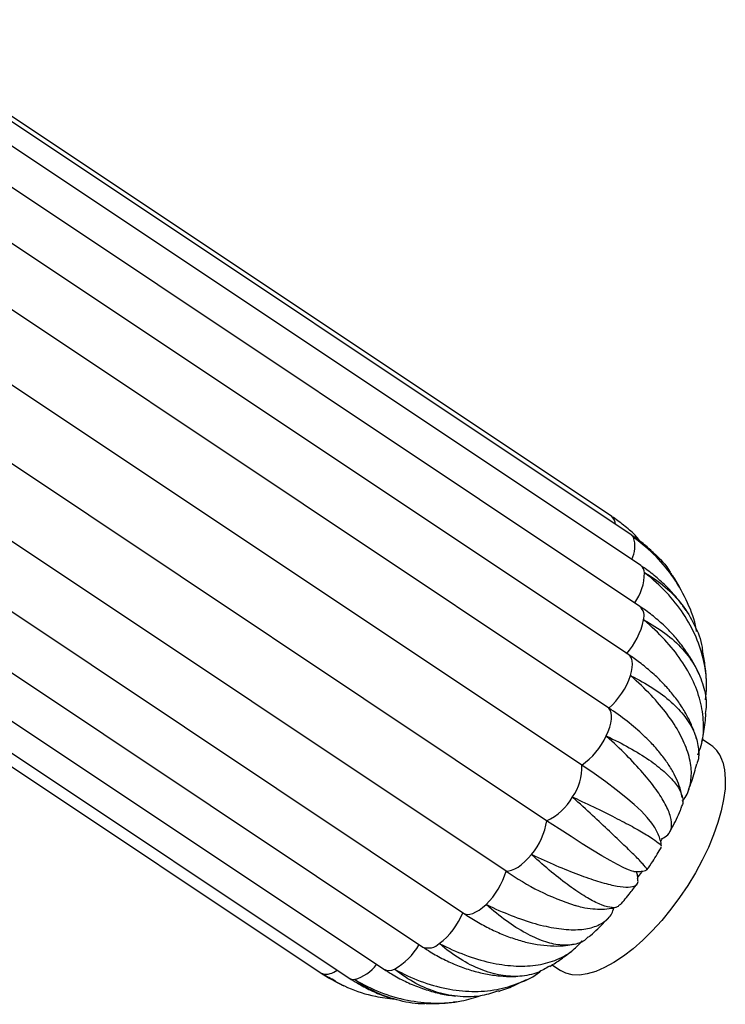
# Paper-space layout '_Izquierda' of a CAD drawing. Header units: millimetres. Extents: x -312 to 312, y -227 to 1579.
# Tile 6 of 7: x 156 to 312, y -227 to -9. Entities that reach past the tile are written whole.
import ezdxf

# ---------------------------------------------------------------- set-up
doc = ezdxf.new("R2010")
doc.units = ezdxf.units.MM

psp = doc.layouts.new('_Izquierda')

# ---------------------------------------------------------------- linework, layer by layer
at = {"color": 7, "linetype": 'Continuous', "lineweight": 25}
for p, q in [((287.17, -119.44), (122.17, -9.44)), ((291.49, -123.52), (126.49, -13.52)), ((293.63, -130.32), (128.63, -20.32)), ((293.43, -139.37), (128.43, -29.37)), ((290.93, -150.05), (125.93, -40.05)), ((286.56, -161.89), (121.56, -51.89)), ((280.53, -174.49), (115.53, -64.49)), ((272.76, -186.79), (107.76, -76.79)), ((263.79, -197.94), (98.79, -87.94)), ((89.32, -97.27), (254.32, -207.27)), ((80.34, -104.78), (245.34, -214.78)), ((71.72, -109.68), (236.72, -219.68)), ((59.96, -111.98), (222.83, -220.56)), ((64.04, -111.66), (229.04, -221.66)), ((294.2, -125.74), (292.89, -124.26)), ((303.63, -140.22), (302.92, -139.25)), ((309.14, -170.04), (307.26, -168.79)), ((298.33, -190.76), (298.03, -191.32)), ((273.98, -218.71), (275.86, -219.96)), ((222.83, -220.56), (224.34, -221.51))]:
    psp.add_line(p, q, dxfattribs=at)
at = {"color": 8, "linetype": 'Continuous', "lineweight": 25}
psp.add_line((222.83, -220.56), (223, -220.66), dxfattribs=at)
at = {"color": 8, "linetype": 'Continuous', "lineweight": 25, "flags": 128}
for points in [[(291.98, -124.05), (291.66, -123.65), (291.49, -123.52)], [(291.33, -154.66), (291.59, -153.74), (291.74, -152.88), (291.78, -152.1), (291.71, -151.41), (291.54, -150.82), (291.27, -150.36), (290.93, -150.05)], [(254.32, -207.27), (254.64, -207.44), (255.16, -207.54), (255.75, -207.5), (256.4, -207.33), (257.1, -207.01), (257.83, -206.57), (258.58, -206), (259.34, -205.33)]]:
    psp.add_lwpolyline(points, dxfattribs=at)
at = {"color": 7, "linetype": 'Continuous', "lineweight": 25, "flags": 128}
for points in [[(285.96, -168.04), (286.39, -167.05), (286.73, -166.09), (286.96, -165.18), (287.1, -164.33), (287.12, -163.56), (287.04, -162.89), (286.85, -162.33), (286.56, -161.89)], [(311.77, -173.8), (312.17, -175.55), (312.34, -177.53), (312.27, -179.71), (311.97, -182.07), (311.45, -184.59), (310.7, -187.22), (309.74, -189.95), (308.58, -192.73), (307.23, -195.54), (305.7, -198.35), (304.02, -201.11), (302.21, -203.81), (300.28, -206.4), (298.26, -208.86), (296.17, -211.15), (294.04, -213.26), (291.9, -215.15), (289.76, -216.8), (287.65, -218.2), (285.59, -219.33), (283.62, -220.17), (281.76, -220.72), (280.02, -220.97), (278.42, -220.91), (276.99, -220.55), (275.86, -219.96)], [(296.61, -188.1), (296.07, -187.31), (295.06, -186.08), (293.75, -184.72), (292.16, -183.23), (290.3, -181.64), (288.18, -179.95), (285.84, -178.19), (283.28, -176.36), (280.53, -174.49)], [(292.09, -198.02), (291.73, -197.96), (290.92, -197.68), (289.83, -197.2), (288.47, -196.51), (286.86, -195.63), (285.01, -194.56), (282.93, -193.31), (280.64, -191.9), (278.17, -190.33), (275.54, -188.62), (272.76, -186.79)], [(263.79, -197.94), (264.36, -197.93), (265, -197.78), (265.7, -197.49), (266.42, -197.06), (267.17, -196.52), (267.93, -195.86), (268.68, -195.1), (269.4, -194.26)], [(293.88, -198), (293.76, -198.17), (292.98, -199.25)]]:
    psp.add_lwpolyline(points, dxfattribs=at)
at = {"color": 8, "linetype": 'Continuous', "lineweight": 25}
for centre, radius, start, end in [((285.82, -121.16), 2.19, 358.9848, 51.9799), ((286.29, -126.08), 6.04, 331.4009, 19.6003), ((292.4, -131.96), 2.05, 1.8838, 53.2281), ((282.8, -131.81), 11.64, 324.3778, 359.583), ((291.49, -141.48), 2.87, 342.5961, 47.3099), ((232.59, -207.67), 13.6, 298.2907, 331.2302), ((246.54, -211.54), 3.45, 249.6532, 314.9214), ((223.89, -217.01), 3.76, 256.3356, 310.7775), ((227.98, -213.35), 8.85, 284.3693, 323.6171), ((237.84, -217.57), 2.4, 242.1179, 299.7113), ((229.99, -220.19), 1.74, 237.2652, 276.0977)]:
    psp.add_arc(centre, radius, start, end, dxfattribs=at)
at = {"color": 7, "linetype": 'Continuous', "lineweight": 25}
for centre, radius, start, end in [((278.92, -139.3), 15.6, 317.5324, 348.7815), ((275.16, -149.16), 17.08, 311.8425, 341.2093), ((255.06, -210.02), 57.52, 46.966, 56.8046), ((271.61, -161.47), 15.78, 304.4163, 335.4232), ((305.32, -175.51), 6.67, 14.8071, 55.0769), ((270.17, -175.3), 10.39, 323.1161, 4.4782), ((267.75, -175.59), 12.27, 294.1009, 330.9865), ((258.45, -184.84), 14.45, 319.2933, 352.239), ((247.61, -193.23), 16.85, 314.1116, 343.754), ((296.08, -152.38), 55.84, 234.6697, 252.2384), ((238.91, -200.82), 16.58, 307.414, 337.3937)]:
    psp.add_arc(centre, radius, start, end, dxfattribs=at)
for points, knots in [([(292.94, -124.22), (292.85, -124.12), (291.98, -123.17), (290.19, -121.64), (288.31, -120.2), (287.29, -119.52), (287.17, -119.44)], [0, 0, 0, 0, 0.057037, 0.51043, 0.940077, 1, 1, 1, 1]), ([(296.62, -127.68), (295.91, -127.01), (294.41, -125.6), (292.63, -124.29), (291.61, -123.6), (291.49, -123.52)], [0, 0, 0, 0, 0.4435097, 0.9318855, 1, 1, 1, 1]), ([(305.99, -144.93), (305.96, -144.74), (305.67, -142.53), (304.05, -138.48), (301.13, -133.05), (297.09, -128.16), (293.82, -125.36), (292.02, -124.07), (291.98, -124.05)], [0, 0, 0, 0, 0.023205, 0.262705, 0.509181, 0.748675, 0.995125, 1, 1, 1, 1]), ([(291.98, -124.05), (292.01, -124.07), (293.61, -125.06), (296.54, -127.42), (299.27, -130.2), (300.24, -131.98), (300.3, -132.08)], [0, 0, 0, 0, 0.00963, 0.482735, 0.969567, 1, 1, 1, 1]), ([(302.65, -138.89), (302.4, -138.53), (301.51, -137.28), (299.71, -135.31), (297.27, -133.01), (295.2, -131.39), (293.94, -130.54), (293.63, -130.32)], [0, 0, 0, 0, 0.106279, 0.373076, 0.640623, 0.909052, 1, 1, 1, 1]), ([(307.92, -160.06), (308.04, -159.09), (308.39, -156.26), (307.73, -151.56), (306.02, -146.09), (303.21, -140.92), (299.39, -136.12), (296.23, -133.26), (294.48, -131.92), (294.45, -131.89)], [0, 0, 0, 0, 0.095347, 0.277318, 0.454512, 0.636867, 0.814057, 0.996393, 1, 1, 1, 1]), ([(294.45, -131.89), (294.48, -131.91), (296.13, -132.85), (299.21, -135), (302.92, -138.87), (305.6, -143.4), (307.03, -146.86), (307.24, -148.87), (307.26, -149.11)], [0, 0, 0, 0, 0.004829, 0.242078, 0.486212, 0.723464, 0.967625, 1, 1, 1, 1]), ([(303.23, -137.09), (302.92, -136.48), (302.09, -134.81), (301.11, -133.14), (300.36, -132.13), (300.32, -132.07)], [0, 0, 0, 0, 0.35336, 0.962255, 1, 1, 1, 1]), ([(306.52, -154.46), (306.24, -153.81), (305.54, -152.24), (304.09, -149.85), (302.24, -147.29), (300.11, -144.86), (297.72, -142.58), (295.47, -140.76), (293.98, -139.74), (293.43, -139.37)], [0, 0, 0, 0, 0.108341, 0.265306, 0.423556, 0.583121, 0.743921, 0.905794, 1, 1, 1, 1]), ([(306.24, -172.24), (306.52, -171.55), (307.38, -169.48), (307.67, -165.63), (307.12, -160.88), (305.41, -156), (302.71, -151.24), (299.01, -146.63), (295.95, -143.75), (294.26, -142.36), (294.23, -142.34)], [0, 0, 0, 0, 0.075263, 0.22647, 0.382065, 0.533576, 0.689501, 0.841008, 0.996916, 1, 1, 1, 1]), ([(294.23, -142.34), (294.26, -142.35), (295.97, -143.24), (299.15, -145.24), (302.97, -148.71), (305.86, -152.65), (307.58, -156.85), (308.28, -160.39), (307.99, -162.44), (307.91, -163.04)], [0, 0, 0, 0, 0.003709, 0.185925, 0.373428, 0.555647, 0.743172, 0.925024, 1, 1, 1, 1]), ([(305.94, -168.68), (305.92, -168.58), (305.69, -167.62), (304.97, -165.82), (303.78, -163.31), (302.25, -160.84), (300.43, -158.42), (298.33, -156.08), (295.96, -153.85), (293.49, -151.83), (291.74, -150.61), (290.93, -150.05)], [0, 0, 0, 0, 0.013589, 0.131881, 0.252764, 0.376322, 0.502295, 0.63015, 0.759228, 0.888913, 1, 1, 1, 1]), ([(308.16, -155.96), (308.16, -155.95), (308.14, -154.71), (307.89, -152.41), (307.49, -150.14), (307.31, -149.1)], [0, 0, 0, 0, 0.004831, 0.541136, 1, 1, 1, 1]), ([(302.81, -182.4), (302.95, -182.26), (303.89, -181.28), (304.64, -178.98), (304.98, -175.51), (304.18, -171.67), (302.39, -167.54), (299.63, -163.28), (295.98, -158.96), (293, -156.11), (291.36, -154.69), (291.33, -154.66)], [0, 0, 0, 0, 0.02409, 0.164598, 0.301197, 0.441761, 0.578636, 0.719497, 0.856368, 0.997214, 1, 1, 1, 1]), ([(291.33, -154.66), (291.37, -154.68), (293.13, -155.54), (296.43, -157.4), (300.46, -160.45), (303.56, -163.76), (305.61, -167.16), (306.46, -170.58), (306.55, -172.96), (306.05, -174.12), (306, -174.22)], [0, 0, 0, 0, 0.003279, 0.164371, 0.330137, 0.491231, 0.657016, 0.817787, 0.983223, 1, 1, 1, 1]), ([(307.15, -169.38), (307.27, -168.78), (307.66, -166.86), (307.95, -164.74), (308.02, -163.23), (308.03, -163.05)], [0, 0, 0, 0, 0.289118, 0.914924, 1, 1, 1, 1]), ([(298.23, -190.78), (298.75, -190.52), (299.9, -189.95), (300.54, -188.3), (300.35, -186.02), (299.2, -183.2), (297.12, -179.9), (294.21, -176.25), (290.5, -172.28), (287.58, -169.5), (285.99, -168.06), (285.96, -168.04)], [0, 0, 0, 0, 0.1048037, 0.2336907, 0.3589927, 0.4879311, 0.613485, 0.7426961, 0.8682471, 0.9974443, 1, 1, 1, 1]), ([(285.96, -168.04), (286, -168.05), (287.8, -168.9), (291.23, -170.64), (295.52, -173.3), (298.96, -175.96), (301.4, -178.51), (302.75, -180.88), (303.13, -182.68), (302.67, -183.55), (302.52, -183.84)], [0, 0, 0, 0, 0.0030865, 0.1547169, 0.3107472, 0.4623798, 0.6184279, 0.7697557, 0.9254753, 1, 1, 1, 1]), ([(302.81, -181.65), (302.71, -181.15), (302.46, -179.92), (301.76, -178.01), (300.72, -175.87), (299.35, -173.68), (297.66, -171.47), (295.95, -169.54), (294.71, -168.38), (294.23, -167.93)], [0, 0, 0, 0, 0.097005, 0.238587, 0.389489, 0.550324, 0.719255, 0.89233, 1, 1, 1, 1]), ([(304.18, -180.02), (304.66, -178.72), (305.36, -176.8), (305.85, -174.85), (306.01, -174.23)], [0, 0, 0, 0, 0.679976, 1, 1, 1, 1]), ([(294.9, -197.63), (294.94, -197.59), (295.02, -197.47), (294.16, -196.44), (292.49, -194.7), (289.98, -192.25), (286.79, -189.24), (282.96, -185.67), (280.06, -182.99), (278.51, -181.57), (278.48, -181.54)], [0, 0, 0, 0, 0.101393, 0.248327, 0.399526, 0.546756, 0.698274, 0.845501, 0.997003, 1, 1, 1, 1]), ([(278.48, -181.54), (278.52, -181.56), (280.36, -182.41), (283.9, -184.08), (288.5, -186.37), (292.35, -188.42), (295.31, -190.14), (297.27, -191.45), (298.2, -192.24), (298.13, -192.42), (298.1, -192.47)], [0, 0, 0, 0, 0.003142, 0.157498, 0.316333, 0.470691, 0.629544, 0.783592, 0.942111, 1, 1, 1, 1]), ([(300.04, -189.28), (300.2, -188.99), (301.06, -187.41), (301.93, -185.61), (302.55, -184.08), (302.63, -183.88)], [0, 0, 0, 0, 0.167639, 0.8923591, 1, 1, 1, 1]), ([(298.19, -192.45), (298.16, -192.23), (298.08, -191.51), (297.72, -190.4), (297.2, -189.13), (296.76, -188.38), (296.54, -188)], [0, 0, 0, 0, 0.1247791, 0.3978723, 0.6930114, 1, 1, 1, 1]), ([(294.98, -197.69), (295.41, -197.07), (296.55, -195.43), (297.56, -193.71), (298.19, -192.65)], [0, 0, 0, 0, 0.379317, 1, 1, 1, 1]), ([(288.95, -205.36), (288.79, -205.56), (288.38, -206.11), (286.85, -206.09), (284.5, -205.37), (281.45, -203.76), (277.89, -201.37), (273.87, -198.23), (270.95, -195.69), (269.43, -194.29), (269.4, -194.26)], [0, 0, 0, 0, 0.088157, 0.237256, 0.390681, 0.54008, 0.69383, 0.843225, 0.996959, 1, 1, 1, 1]), ([(269.4, -194.26), (269.44, -194.28), (271.31, -195.15), (274.96, -196.79), (279.87, -198.78), (284.2, -200.29), (287.74, -201.23), (290.49, -201.61), (292.26, -201.36), (293.12, -200.7), (292.97, -199.88), (292.91, -199.57)], [0, 0, 0, 0, 0.002632, 0.131927, 0.264975, 0.394272, 0.527335, 0.656372, 0.789154, 0.918147, 1, 1, 1, 1]), ([(291.97, -198), (292.06, -198.02), (292.48, -198.07), (293.4, -198.03), (294.33, -197.94), (294.83, -197.77), (294.91, -197.74)], [0, 0, 0, 0, 0.112994, 0.516104, 0.924336, 1, 1, 1, 1]), ([(292.99, -199.56), (292.97, -199.36), (292.9, -198.85), (292.75, -198.42), (292.65, -198.15)], [0, 0, 0, 0, 0.387533, 1, 1, 1, 1]), ([(289.04, -205.44), (289.8, -204.56), (291.1, -203.05), (292.29, -201.44), (292.78, -200.78)], [0, 0, 0, 0, 0.587886, 1, 1, 1, 1]), ([(281.96, -212.49), (281.78, -212.7), (280.99, -213.61), (278.89, -214.3), (275.79, -214.48), (272.12, -213.62), (268.12, -211.83), (263.83, -209.1), (260.88, -206.71), (259.37, -205.35), (259.34, -205.33)], [0, 0, 0, 0, 0.047401, 0.203164, 0.363447, 0.519523, 0.680145, 0.836218, 0.996823, 1, 1, 1, 1]), ([(259.34, -205.33), (259.37, -205.35), (261.26, -206.26), (265, -207.9), (270.23, -209.68), (275.05, -210.75), (279.24, -211.06), (282.78, -210.61), (285.45, -209.38), (287.11, -207.85), (287.52, -206.51), (287.65, -206.06)], [0, 0, 0, 0, 0.002678, 0.134235, 0.26961, 0.401169, 0.53656, 0.667854, 0.80296, 0.934209, 1, 1, 1, 1]), ([(279.03, -205.53), (279.55, -205.67), (280.88, -206.04), (282.89, -206.33), (285.04, -206.41), (286.77, -206.29), (287.77, -206.04), (288.11, -205.95)], [0, 0, 0, 0, 0.171899, 0.437557, 0.67455, 0.887183, 1, 1, 1, 1]), ([(254.32, -207.27), (254.83, -207.61), (256.31, -208.57), (258.78, -210), (261.74, -211.46), (264.72, -212.67), (267.71, -213.61), (270.67, -214.25), (273.59, -214.55), (276.17, -214.57), (277.75, -214.33), (278.4, -214.24)], [0, 0, 0, 0, 0.06355, 0.18388, 0.305089, 0.427281, 0.55029, 0.673433, 0.795458, 0.914884, 1, 1, 1, 1]), ([(282.03, -212.57), (282.18, -212.45), (283.42, -211.4), (284.86, -210), (286.1, -208.66), (286.36, -208.38)], [0, 0, 0, 0, 0.097434, 0.81472, 1, 1, 1, 1]), ([(248.98, -213.99), (249.02, -214), (250.9, -214.97), (254.71, -216.66), (260.22, -218.32), (265.52, -219.09), (270.36, -218.95), (274.68, -217.85), (278.18, -216.05), (279.85, -214.24), (280.6, -213.43)], [0, 0, 0, 0, 0.002936, 0.147191, 0.295632, 0.439889, 0.588347, 0.732314, 0.880459, 1, 1, 1, 1]), ([(245.34, -214.78), (245.88, -215.13), (247.39, -216.11), (249.95, -217.51), (253.01, -218.9), (256.12, -219.98), (259.24, -220.76), (262.34, -221.19), (264.73, -221.35), (266.07, -221.25), (266.4, -221.22)], [0, 0, 0, 0, 0.080656, 0.22735, 0.374129, 0.520466, 0.665961, 0.810183, 0.952744, 1, 1, 1, 1]), ([(273.42, -218.98), (272.58, -219.49), (270.59, -220.7), (266.92, -221.39), (262.62, -221.19), (258.14, -219.89), (253.55, -217.54), (250.52, -215.31), (249.01, -214.01), (248.98, -213.99)], [0, 0, 0, 0, 0.127799, 0.303242, 0.474079, 0.649893, 0.820727, 0.996523, 1, 1, 1, 1]), ([(273.47, -219.05), (274.29, -218.53), (276.04, -217.42), (277.68, -216.14), (278.55, -215.47)], [0, 0, 0, 0, 0.470365, 1, 1, 1, 1]), ([(236.72, -219.68), (237.28, -220.04), (238.8, -221.02), (241.39, -222.4), (244.49, -223.73), (247.66, -224.74), (250.4, -225.37), (252.07, -225.54), (252.67, -225.6)], [0, 0, 0, 0, 0.112698, 0.308959, 0.504699, 0.699466, 0.893161, 1, 1, 1, 1]), ([(262.12, -224.49), (260.92, -224.88), (258.18, -225.79), (253.59, -225.89), (248.62, -225.01), (243.71, -222.97), (240.59, -220.9), (239.06, -219.67), (239.03, -219.65)], [0, 0, 0, 0, 0.16048, 0.366321, 0.578159, 0.783995, 0.99581, 1, 1, 1, 1]), ([(239.03, -219.65), (239.07, -219.67), (240.94, -220.7), (244.78, -222.48), (250.54, -224.13), (256.27, -224.76), (261.72, -224.36), (266.76, -222.81), (270.05, -221.31), (271.44, -220.08), (271.53, -220)], [0, 0, 0, 0, 0.003297, 0.165265, 0.331933, 0.493903, 0.66059, 0.822234, 0.98857, 1, 1, 1, 1]), ([(225.97, -222.26), (224.98, -221.8), (223.96, -221.31), (223.04, -220.68), (223, -220.66)], [0, 0, 0, 0, 0.966454, 1, 1, 1, 1]), ([(223, -220.66), (223.04, -220.69), (224.84, -221.86), (228.67, -223.87), (234.1, -225.74), (237.69, -226.11), (239.14, -226.26)], [0, 0, 0, 0, 0.007409, 0.371395, 0.745944, 1, 1, 1, 1]), ([(225.92, -222.35), (226.45, -222.65), (227.09, -223.01), (227.76, -223.29), (227.87, -223.33)], [0, 0, 0, 0, 0.845798, 1, 1, 1, 1]), ([(229.04, -221.66), (229.61, -222.02), (231.13, -223), (233.75, -224.36), (236.24, -225.45), (237.75, -225.9), (238.17, -226.03)], [0, 0, 0, 0, 0.197886, 0.532961, 0.867501, 1, 1, 1, 1]), ([(246.05, -227.29), (245.94, -227.3), (243.97, -227.47), (240.23, -226.75), (235, -225.05), (231.76, -223.11), (230.2, -221.95), (230.17, -221.92)], [0, 0, 0, 0, 0.01925, 0.347112, 0.665688, 0.993515, 1, 1, 1, 1]), ([(230.17, -221.92), (230.21, -221.95), (232.05, -223.05), (235.9, -224.94), (241.84, -226.7), (247.92, -227.33), (253.42, -227), (256.73, -225.97), (258.12, -225.53)], [0, 0, 0, 0, 0.004217, 0.211393, 0.42458, 0.631758, 0.84497, 1, 1, 1, 1]), ([(262.15, -224.58), (262.24, -224.55), (263.5, -224.16), (265.56, -223.3), (267.48, -222.37), (268.29, -221.97)], [0, 0, 0, 0, 0.0429098, 0.5901606, 1, 1, 1, 1]), ([(246.05, -227.29), (246.87, -227.29), (248.87, -227.3), (251.13, -227.12), (252.57, -226.88), (252.84, -226.84)], [0, 0, 0, 0, 0.357978, 0.878092, 1, 1, 1, 1])]:
    psp.add_open_spline(points, degree=3, knots=knots, dxfattribs=at)

doc.saveas('drawing.dxf')
